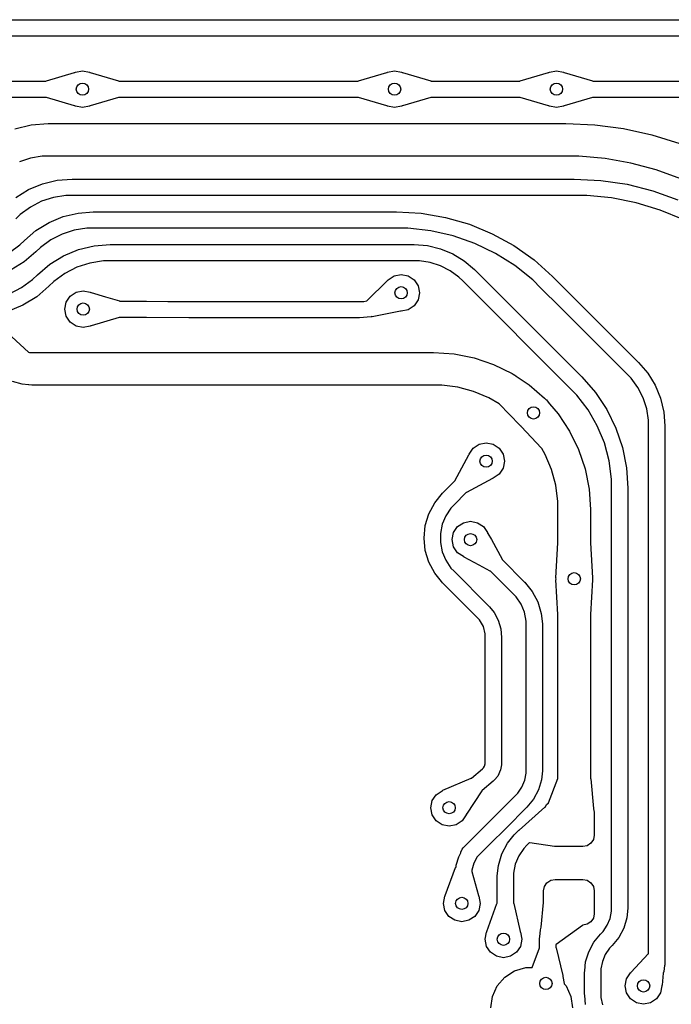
# Model space of a CAD drawing. Extents: x 123.6 to 185.8, y -114.3 to -69.
# Tile 15 of 16: x 172.2 to 180.1, y -96.4 to -84.3. Entities that reach past the tile are written whole.
import ezdxf

# ---------------------------------------------------------------- set-up
doc = ezdxf.new("R2010")
doc.units = 0
doc.layers.add('BLACK', color=7, linetype='CONTINUOUS')

msp = doc.modelspace()

# ---------------------------------------------------------------- linework, layer by layer
at = {"layer": 'BLACK', "linetype": 'CONTINUOUS'}
for p, q in [((159.924037, -84.331742), (184.61862, -84.331742)), ((184.618618, -84.531742), (159.924037, -84.531742)), ((172.491258, -85.079259), (172.836721, -84.976851)), ((172.836721, -84.976851), (172.841558, -84.977358)), ((172.841558, -84.977358), (172.846781, -84.973869)), ((172.846781, -84.973869), (172.932885, -84.956742)), ((172.932885, -84.956742), (173.018989, -84.973869)), ((173.018989, -84.973869), (173.023843, -84.977112)), ((173.023843, -84.977112), (173.029048, -84.976851)), ((173.029048, -84.976851), (173.37451, -85.079259)), ((176.311258, -85.079259), (176.656721, -84.976851)), ((176.656721, -84.976851), (176.661558, -84.977358)), ((176.661558, -84.977358), (176.666781, -84.973869)), ((176.666781, -84.973869), (176.752885, -84.956742)), ((176.752885, -84.956742), (176.838989, -84.973869)), ((176.838989, -84.973869), (176.843843, -84.977112)), ((176.843843, -84.977112), (176.849048, -84.976851)), ((176.849048, -84.976851), (177.19451, -85.079259)), ((178.291258, -85.079259), (178.636721, -84.976851)), ((178.636721, -84.976851), (178.641558, -84.977358)), ((178.641558, -84.977358), (178.646781, -84.973869)), ((178.646781, -84.973869), (178.732885, -84.956742)), ((178.732885, -84.956742), (178.818989, -84.973869)), ((178.818989, -84.973869), (178.823843, -84.977112)), ((178.823843, -84.977112), (178.829048, -84.976851)), ((178.829048, -84.976851), (179.17451, -85.079259)), ((171.239661, -85.081742), (172.487088, -85.081742)), ((172.487088, -85.081742), (172.491258, -85.079259)), ((173.37451, -85.079259), (173.377575, -85.081742)), ((173.377575, -85.081742), (176.307088, -85.081742)), ((176.307088, -85.081742), (176.311258, -85.079259)), ((177.19451, -85.079259), (177.197575, -85.081742)), ((177.197575, -85.081742), (178.287088, -85.081742)), ((178.287088, -85.081742), (178.291258, -85.079259)), ((179.17451, -85.079259), (179.177575, -85.081742)), ((179.177575, -85.081742), (181.894478, -85.081742)), ((172.488196, -85.281742), (171.23967, -85.281742)), ((172.49126, -85.284224), (172.488196, -85.281742)), ((172.83672, -85.386632), (172.49126, -85.284224)), ((172.841925, -85.38637), (172.83672, -85.386632)), ((172.846781, -85.389615), (172.841925, -85.38637)), ((173.024213, -85.386124), (173.018989, -85.389615)), ((173.029049, -85.386632), (173.024213, -85.386124)), ((173.37451, -85.284224), (173.029049, -85.386632)), ((173.37868, -85.281742), (173.37451, -85.284224)), ((176.308196, -85.281742), (173.37868, -85.281742)), ((176.31126, -85.284224), (176.308196, -85.281742)), ((176.65672, -85.386632), (176.31126, -85.284224)), ((176.661925, -85.38637), (176.65672, -85.386632)), ((176.666781, -85.389615), (176.661925, -85.38637)), ((176.844213, -85.386124), (176.838989, -85.389615)), ((176.849049, -85.386632), (176.844213, -85.386124)), ((177.19451, -85.284224), (176.849049, -85.386632)), ((177.19868, -85.281742), (177.19451, -85.284224)), ((178.288196, -85.281742), (177.19868, -85.281742)), ((178.29126, -85.284224), (178.288196, -85.281742)), ((178.63672, -85.386632), (178.29126, -85.284224)), ((178.641925, -85.38637), (178.63672, -85.386632)), ((178.646781, -85.389615), (178.641925, -85.38637)), ((178.824213, -85.386124), (178.818989, -85.389615)), ((178.829049, -85.386632), (178.824213, -85.386124)), ((179.17451, -85.284224), (178.829049, -85.386632)), ((179.17868, -85.281742), (179.17451, -85.284224)), ((181.894478, -85.281742), (179.17868, -85.281742)), ((172.932885, -85.406742), (172.846781, -85.389615)), ((173.018989, -85.389615), (172.932885, -85.406742)), ((176.752885, -85.406742), (176.666781, -85.389615)), ((176.838989, -85.389615), (176.752885, -85.406742)), ((178.732885, -85.406742), (178.646781, -85.389615)), ((178.818989, -85.389615), (178.732885, -85.406742)), ((172.107814, -85.66585), (172.307638, -85.617879)), ((172.307638, -85.617879), (172.511742, -85.601817)), ((172.511742, -85.601817), (172.512504, -85.601742)), ((172.512504, -85.601742), (178.847752, -85.601742)), ((178.847752, -85.601742), (178.847753, -85.601742)), ((178.847753, -85.601742), (179.202923, -85.617245)), ((179.202923, -85.617245), (179.555393, -85.663644)), ((179.555393, -85.663644), (179.902479, -85.740586)), ((179.902479, -85.740586), (180.241537, -85.847486)), ((172.299501, -86.024153), (172.163331, -86.068395)), ((172.440915, -86.001756), (172.299501, -86.024153)), ((172.512503, -86.001757), (172.440915, -86.001756)), ((172.512504, -86.001742), (172.512503, -86.001741)), ((172.512503, -86.001741), (172.512503, -86.001742)), ((172.512503, -86.001742), (172.512503, -86.001757)), ((178.847752, -86.001742), (172.512504, -86.001742)), ((178.847753, -86.001741), (178.847752, -86.001742)), ((178.847754, -86.001742), (178.847753, -86.001741)), ((179.008215, -86.00174), (178.847754, -86.001742)), ((179.327916, -86.029706), (179.008215, -86.00174)), ((179.643962, -86.08543), (179.327916, -86.029706)), ((179.953949, -86.168486), (179.643962, -86.08543)), ((180.255518, -86.278244), (179.953949, -86.168486)), ((172.2747, -86.40985), (172.445113, -86.339256)), ((172.445113, -86.339256), (172.624471, -86.296189)), ((172.624471, -86.296189), (172.808358, -86.28171)), ((172.808358, -86.28171), (172.808358, -86.281742)), ((172.808358, -86.281742), (172.808359, -86.281742)), ((172.808359, -86.281742), (172.808362, -86.281742)), ((172.808362, -86.281742), (178.952124, -86.281742)), ((178.952124, -86.281742), (178.952125, -86.281742)), ((178.952125, -86.281742), (179.276498, -86.29768)), ((179.276498, -86.29768), (179.597747, -86.345335)), ((179.597747, -86.345335), (179.912778, -86.424248)), ((172.117429, -86.506234), (172.2747, -86.40985)), ((179.912778, -86.424248), (180.218557, -86.53366)), ((172.433909, -86.553192), (172.297101, -86.622905)), ((172.579938, -86.505738), (172.433909, -86.553192)), ((172.731593, -86.481713), (172.579938, -86.505738)), ((172.808037, -86.48171), (172.731593, -86.481713)), ((172.808362, -86.481742), (172.808037, -86.48171)), ((172.808366, -86.481742), (172.808362, -86.481742)), ((178.952123, -86.481742), (172.808366, -86.481742)), ((179.104876, -86.481743), (178.952123, -86.481742)), ((179.40891, -86.51169), (179.104876, -86.481743)), ((179.708545, -86.571293), (179.40891, -86.51169)), ((180.000894, -86.659979), (179.708545, -86.571293)), ((172.297101, -86.622905), (172.172883, -86.713162)), ((172.696921, -86.740125), (172.878882, -86.696445)), ((172.878882, -86.696445), (173.064057, -86.681877)), ((173.064057, -86.681877), (173.065433, -86.681742)), ((173.065433, -86.681742), (176.776183, -86.681742)), ((176.776183, -86.681742), (176.776184, -86.681742)), ((176.776184, -86.681742), (177.078419, -86.698713)), ((177.078419, -86.698713), (177.376854, -86.749418)), ((180.283144, -86.776893), (180.000894, -86.659979)), ((172.172883, -86.713162), (172.118599, -86.76745)), ((172.364475, -86.909502), (172.524033, -86.811732)), ((172.524033, -86.811732), (172.696921, -86.740125)), ((177.376854, -86.749418), (177.667736, -86.833219)), ((172.222177, -87.03103), (172.364475, -86.909502)), ((172.83301, -86.906202), (172.684427, -86.954474)), ((172.987316, -86.881767), (172.83301, -86.906202)), ((173.06543, -86.881769), (172.987316, -86.881767)), ((173.065433, -86.881742), (173.06543, -86.881741)), ((173.06543, -86.881741), (173.06543, -86.881742)), ((173.06543, -86.881742), (173.06543, -86.881769)), ((176.776183, -86.881742), (173.065433, -86.881742)), ((176.776184, -86.881742), (176.776183, -86.881741)), ((176.776183, -86.881741), (176.776183, -86.881742)), ((176.916546, -86.881741), (176.776184, -86.881742)), ((177.195507, -86.913171), (176.916546, -86.881741)), ((177.469194, -86.975637), (177.195507, -86.913171)), ((177.667736, -86.833219), (177.947406, -86.949062)), ((177.947406, -86.949062), (178.212347, -87.095489)), ((172.166937, -87.086271), (172.222172, -87.031033)), ((172.222172, -87.031033), (172.222174, -87.031031)), ((172.222174, -87.031031), (172.222176, -87.031029)), ((172.222176, -87.031029), (172.222177, -87.03103)), ((172.545225, -87.025397), (172.418831, -87.117222)), ((172.684427, -86.954474), (172.545225, -87.025397)), ((177.734166, -87.068355), (177.469194, -86.975637)), ((177.987091, -87.190157), (177.734166, -87.068355)), ((172.040544, -87.178106), (172.166937, -87.086271)), ((172.363585, -87.17246), (172.221302, -87.293988)), ((172.363594, -87.172455), (172.363585, -87.17246)), ((172.418831, -87.117222), (172.363594, -87.172455)), ((172.701316, -87.219173), (172.884103, -87.143464)), ((172.884103, -87.143464), (173.076483, -87.097282)), ((173.076483, -87.097282), (173.272701, -87.081841)), ((173.272701, -87.081841), (173.273717, -87.081742)), ((173.273717, -87.081742), (176.993665, -87.081742)), ((176.993665, -87.081742), (176.99368, -87.081743)), ((176.99368, -87.081743), (177.156307, -87.094537)), ((177.156307, -87.094537), (177.314948, -87.132619)), ((177.314948, -87.132619), (177.465678, -87.195049)), ((178.224788, -87.339512), (177.987091, -87.190157)), ((178.212347, -87.095489), (178.459227, -87.27066)), ((172.221302, -87.293988), (172.061747, -87.391771)), ((172.532622, -87.322543), (172.701316, -87.219173)), ((173.025305, -87.307879), (172.8665, -87.359475)), ((173.190227, -87.281761), (173.025305, -87.307879)), ((173.273716, -87.281762), (173.190227, -87.281761)), ((173.273717, -87.281742), (173.273716, -87.281741)), ((173.273716, -87.281741), (173.273716, -87.281742)), ((173.273716, -87.281742), (173.273716, -87.281762)), ((176.993665, -87.281742), (173.273717, -87.281742)), ((176.993667, -87.281741), (176.993665, -87.281742)), ((176.993669, -87.281742), (176.993667, -87.281741)), ((177.059754, -87.28174), (176.993669, -87.281742)), ((177.190298, -87.302412), (177.059754, -87.28174)), ((177.316, -87.343252), (177.190298, -87.302412)), ((177.465678, -87.195049), (177.604786, -87.280292)), ((177.604786, -87.280292), (177.728845, -87.386247)), ((178.459227, -87.27066), (178.684941, -87.472372)), ((172.382176, -87.45103), (172.532622, -87.322543)), ((172.8665, -87.359475), (172.71772, -87.435278)), ((177.433766, -87.403254), (177.316, -87.343252)), ((177.540695, -87.48094), (177.433766, -87.403254)), ((177.728845, -87.386247), (177.728832, -87.38626)), ((177.728832, -87.38626), (177.728833, -87.386261)), ((177.728833, -87.386261), (179.04384, -88.701281)), ((178.444268, -87.514542), (178.224788, -87.339512)), ((172.188049, -87.608224), (172.323137, -87.510071)), ((172.323137, -87.510071), (172.382172, -87.451033)), ((172.382172, -87.451033), (172.382174, -87.451031)), ((172.382174, -87.451031), (172.382176, -87.451029)), ((172.382176, -87.451029), (172.382176, -87.45103)), ((172.582631, -87.533421), (172.523594, -87.592455)), ((172.71772, -87.435278), (172.582631, -87.533421)), ((176.415026, -87.769919), (176.665546, -87.520835)), ((176.665546, -87.520835), (176.669358, -87.519268)), ((176.669358, -87.519268), (176.673786, -87.512643)), ((176.673786, -87.512643), (176.746781, -87.463869)), ((176.746781, -87.463869), (176.832885, -87.446742)), ((176.832885, -87.446742), (176.918989, -87.463869)), ((176.918989, -87.463869), (176.991984, -87.512643)), ((176.991984, -87.512643), (177.040758, -87.585638)), ((177.587291, -87.527535), (177.540695, -87.48094)), ((177.587411, -87.527681), (177.587291, -87.527535)), ((178.902418, -88.842701), (177.587411, -87.527681)), ((178.543494, -87.613768), (178.444268, -87.514542)), ((178.684941, -87.472372), (178.684939, -87.472374)), ((178.684939, -87.472374), (178.919497, -87.706933)), ((172.03927, -87.684037), (172.188049, -87.608224)), ((172.523588, -87.592457), (172.373155, -87.720948)), ((172.523594, -87.592455), (172.523588, -87.592457)), ((172.783786, -87.712643), (172.856781, -87.663869)), ((172.856781, -87.663869), (172.942885, -87.646742)), ((172.942885, -87.646742), (173.028989, -87.663869)), ((173.028989, -87.663869), (173.033924, -87.667166)), ((173.033924, -87.667166), (173.039087, -87.666922)), ((173.039087, -87.666922), (173.214124, -87.719834)), ((177.040758, -87.585638), (177.057885, -87.671742)), ((177.057885, -87.671742), (177.040758, -87.757846)), ((178.543517, -87.613796), (178.543494, -87.613768)), ((178.778076, -87.848354), (178.543517, -87.613796)), ((172.373155, -87.720948), (172.204464, -87.824329)), ((172.717885, -87.871742), (172.735012, -87.785638)), ((172.735012, -87.785638), (172.783786, -87.712643)), ((173.214124, -87.719834), (173.384795, -87.771426)), ((173.384795, -87.771426), (173.387848, -87.773926)), ((173.387848, -87.773926), (173.718376, -87.775551)), ((173.718376, -87.775551), (173.976627, -87.77682)), ((173.976627, -87.77682), (174.493133, -87.778512)), ((174.493133, -87.778512), (175.00964, -87.779359)), ((175.00964, -87.779359), (175.267894, -87.779359)), ((175.267894, -87.779359), (176.32554, -87.779359)), ((176.32554, -87.779359), (176.32567, -87.779371)), ((176.32567, -87.779371), (176.377507, -87.779303)), ((176.377507, -87.779303), (176.413229, -87.77232)), ((176.413229, -87.77232), (176.415026, -87.769919)), ((177.040758, -87.757846), (176.991984, -87.830841)), ((178.919497, -87.706933), (178.919503, -87.706938)), ((178.919503, -87.706938), (179.388631, -88.176067)), ((172.204464, -87.824329), (172.021677, -87.90005)), ((172.735012, -87.957846), (172.717885, -87.871742)), ((176.823418, -87.898548), (176.477548, -87.964545)), ((176.8285, -87.895869), (176.823418, -87.898548)), ((176.832885, -87.896742), (176.8285, -87.895869)), ((176.918989, -87.879615), (176.832885, -87.896742)), ((176.991984, -87.830841), (176.918989, -87.879615)), ((178.778081, -87.84836), (178.778076, -87.848354)), ((179.247209, -88.317489), (178.778081, -87.84836)), ((172.783786, -88.030841), (172.735012, -87.957846)), ((172.856781, -88.079615), (172.783786, -88.030841)), ((173.383781, -87.97639), (173.039014, -88.076698)), ((173.387961, -87.97393), (173.383781, -87.97639)), ((173.717393, -87.975549), (173.387961, -87.97393)), ((173.717394, -87.975549), (173.717393, -87.975548)), ((173.717393, -87.975548), (173.717393, -87.975549)), ((174.234225, -87.977665), (173.717394, -87.975549)), ((174.751059, -87.978935), (174.234225, -87.977665)), ((175.267894, -87.979359), (174.751059, -87.978935)), ((176.32554, -87.979359), (175.267894, -87.979359)), ((176.325544, -87.979358), (176.32554, -87.979359)), ((176.325546, -87.979359), (176.325544, -87.979358)), ((176.466894, -87.965683), (176.325546, -87.979372)), ((176.325546, -87.979372), (176.325546, -87.979359)), ((176.473516, -87.96371), (176.466894, -87.965683)), ((176.477548, -87.964545), (176.473516, -87.96371)), ((172.942885, -88.096742), (172.856781, -88.079615)), ((173.028989, -88.079615), (172.942885, -88.096742)), ((173.034154, -88.076163), (173.028989, -88.079615)), ((173.039014, -88.076698), (173.034154, -88.076163)), ((172.0705, -88.210578), (172.271133, -88.397533)), ((179.388631, -88.176067), (179.738496, -88.525932)), ((172.271133, -88.397533), (172.271391, -88.398099)), ((179.597072, -88.667352), (179.247209, -88.317489)), ((172.271391, -88.398099), (172.284984, -88.401742)), ((172.284984, -88.401742), (172.31259, -88.401742)), ((172.31259, -88.401742), (177.229697, -88.401742)), ((177.229697, -88.401742), (177.480541, -88.418183)), ((177.480541, -88.418183), (177.727092, -88.467226)), ((177.727092, -88.467226), (177.965133, -88.548031)), ((177.965133, -88.548031), (178.19059, -88.659215)), ((179.738496, -88.525932), (179.738513, -88.525953)), ((179.738513, -88.525953), (179.850358, -88.656912)), ((172.193641, -88.790025), (172.079268, -88.755331)), ((178.19059, -88.659215), (178.215258, -88.675697)), ((178.215258, -88.675697), (178.219023, -88.675994)), ((178.219023, -88.675994), (178.220913, -88.677198)), ((178.220913, -88.677198), (178.241101, -88.692966)), ((178.241101, -88.692966), (178.399606, -88.798877)), ((179.04384, -88.701281), (179.209989, -88.890741)), ((179.597072, -88.667353), (179.597072, -88.667352)), ((179.647028, -88.71731), (179.597072, -88.667353)), ((179.730078, -88.831623), (179.647028, -88.71731)), ((179.850358, -88.656912), (179.940354, -88.803777)), ((172.273571, -88.797898), (172.193641, -88.790025)), ((172.273572, -88.797899), (172.273571, -88.797898)), ((172.278598, -88.798394), (172.273572, -88.797899)), ((172.312585, -88.801742), (172.278598, -88.798394)), ((172.312586, -88.801741), (172.312585, -88.801742)), ((172.31259, -88.801742), (172.312586, -88.801741)), ((177.229697, -88.801742), (172.31259, -88.801742)), ((177.32944, -88.801742), (177.229697, -88.801742)), ((177.527219, -88.82778), (177.32944, -88.801742)), ((177.719908, -88.879412), (177.527219, -88.82778)), ((177.904208, -88.955752), (177.719908, -88.879412)), ((178.399606, -88.798877), (178.586045, -88.962383)), ((178.902417, -88.842702), (178.902418, -88.842701)), ((178.982432, -88.922718), (178.902417, -88.842702)), ((179.794224, -88.957521), (179.730078, -88.831623)), ((179.940354, -88.803777), (180.006266, -88.962912)), ((178.033795, -89.03057), (177.904208, -88.955752)), ((178.586045, -88.962383), (178.601604, -88.974536)), ((178.601604, -88.974536), (178.60267, -88.976419)), ((178.60267, -88.976419), (178.611984, -88.982643)), ((178.611984, -88.982643), (178.618319, -88.992124)), ((178.618319, -88.992124), (178.618824, -88.992336)), ((178.618824, -88.992336), (178.619995, -88.993716)), ((178.619995, -88.993716), (178.647702, -89.032009)), ((179.120203, -89.102268), (178.982432, -88.922718)), ((179.209989, -88.890741), (179.349988, -89.100267)), ((179.837885, -89.091903), (179.794224, -88.957521)), ((180.006266, -88.962912), (180.046474, -89.130398)), ((178.033911, -89.030866), (178.033795, -89.03057)), ((178.28555, -89.292285), (178.033911, -89.030866)), ((178.647702, -89.032009), (178.754352, -89.153623)), ((179.233361, -89.298265), (179.120203, -89.102268)), ((179.349988, -89.100267), (179.461441, -89.326273)), ((179.859987, -89.231461), (179.837885, -89.091903)), ((178.754352, -89.153623), (178.894009, -89.36264)), ((179.859986, -89.30211), (179.859987, -89.231461)), ((180.046474, -89.130398), (180.059929, -89.301399)), ((178.285671, -89.292409), (178.28555, -89.292285)), ((178.289117, -89.293853), (178.285671, -89.292409)), ((178.293786, -89.300841), (178.289117, -89.293853)), ((178.29998, -89.304979), (178.293786, -89.300841)), ((178.301531, -89.309071), (178.29998, -89.304979)), ((178.550123, -89.573238), (178.301531, -89.309071)), ((179.319968, -89.507354), (179.233361, -89.298265)), ((179.461441, -89.326273), (179.542441, -89.564894)), ((179.86, -89.30211), (179.859986, -89.30211)), ((179.86, -89.302111), (179.86, -89.30211)), ((179.86, -95.756995), (179.86, -89.302111)), ((180.059929, -89.301399), (180.06, -89.302111)), ((180.06, -89.302111), (180.06, -95.876862)), ((178.894009, -89.36264), (179.005189, -89.588098)), ((177.665012, -89.645638), (177.713786, -89.572643)), ((177.713786, -89.572643), (177.786781, -89.523869)), ((177.786781, -89.523869), (177.872885, -89.506742)), ((177.872885, -89.506742), (177.958989, -89.523869)), ((177.958989, -89.523869), (178.031984, -89.572643)), ((178.031984, -89.572643), (178.080758, -89.645638)), ((178.555027, -89.576346), (178.550123, -89.573238)), ((178.55549, -89.576309), (178.555027, -89.576346)), ((178.597466, -89.649015), (178.55549, -89.576309)), ((179.005189, -89.588098), (179.085989, -89.826139)), ((179.378542, -89.72596), (179.319968, -89.507354)), ((179.542441, -89.564894), (179.591602, -89.812045)), ((177.488142, -89.971552), (177.660008, -89.654858)), ((177.660008, -89.654858), (177.663786, -89.651797)), ((177.663786, -89.651797), (177.665012, -89.645638)), ((178.080758, -89.645638), (178.097885, -89.731742)), ((178.673803, -89.833316), (178.597466, -89.649015)), ((178.080758, -89.817846), (178.031984, -89.890841)), ((178.097885, -89.731742), (178.080758, -89.817846)), ((178.725431, -90.026005), (178.673803, -89.833316)), ((179.085989, -89.826139), (179.135027, -90.07269)), ((179.408083, -89.950341), (179.378542, -89.72596)), ((179.591602, -89.812045), (179.608079, -90.063438)), ((177.949766, -89.94462), (177.633075, -90.116483)), ((177.953262, -89.940754), (177.949766, -89.94462)), ((177.958989, -89.939615), (177.953262, -89.940754)), ((178.031984, -89.890841), (177.958989, -89.939615)), ((179.408083, -90.063499), (179.408083, -89.950341)), ((177.340163, -90.123041), (177.486947, -89.976256)), ((177.486947, -89.976256), (177.488142, -89.971552)), ((178.751465, -90.223783), (178.725431, -90.026005)), ((179.135027, -90.07269), (179.151421, -90.322886)), ((179.408085, -90.063499), (179.408083, -90.063499)), ((179.408085, -95.188396), (179.408085, -90.063499)), ((179.608079, -90.063438), (179.608085, -90.063499)), ((179.608085, -90.063499), (179.608085, -95.188396)), ((177.243634, -90.240619), (177.34013, -90.123019)), ((177.34013, -90.123019), (177.340158, -90.123047)), ((177.340158, -90.123047), (177.340163, -90.123041)), ((177.629153, -90.116894), (177.481585, -90.264463)), ((177.633075, -90.116483), (177.629153, -90.116894)), ((177.171934, -90.374783), (177.243634, -90.240619)), ((177.441451, -90.304547), (177.378422, -90.398893)), ((177.481273, -90.264719), (177.441451, -90.304547)), ((177.481585, -90.264463), (177.481273, -90.264719)), ((178.751464, -90.323526), (178.751465, -90.223783)), ((178.751485, -90.323526), (178.751464, -90.323526)), ((178.751485, -90.323529), (178.751485, -90.323526)), ((178.751485, -90.729774), (178.751485, -90.323529)), ((179.151421, -90.322886), (179.151485, -90.323529)), ((179.151485, -90.323529), (179.151485, -90.729677)), ((177.127786, -90.520358), (177.171934, -90.374783)), ((177.378422, -90.398893), (177.335009, -90.503721)), ((177.112885, -90.671748), (177.127786, -90.520358)), ((177.335009, -90.503721), (177.312881, -90.615005)), ((177.475012, -90.605638), (177.523786, -90.532643)), ((177.523786, -90.532643), (177.596781, -90.483869)), ((177.596781, -90.483869), (177.682885, -90.466742)), ((177.682885, -90.466742), (177.768989, -90.483869)), ((177.768989, -90.483869), (177.841984, -90.532643)), ((177.841984, -90.532643), (177.890758, -90.605638)), ((177.127785, -90.823133), (177.112866, -90.671748)), ((177.112866, -90.671748), (177.112885, -90.671748)), ((177.312885, -90.671736), (177.312866, -90.671806)), ((177.312866, -90.671806), (177.312869, -90.728466)), ((177.312881, -90.615005), (177.312885, -90.671736)), ((177.457885, -90.691742), (177.475012, -90.605638)), ((177.890758, -90.605638), (177.891896, -90.611363)), ((177.891896, -90.611363), (177.895762, -90.614859)), ((177.895762, -90.614859), (177.937102, -90.691035)), ((177.312869, -90.728466), (177.33501, -90.839745)), ((177.475012, -90.777846), (177.457885, -90.691742)), ((177.523786, -90.850841), (177.475012, -90.777846)), ((177.937102, -90.691035), (178.067626, -90.931551)), ((178.727168, -91.157705), (178.750871, -90.731051)), ((178.750871, -90.731051), (178.751485, -90.729774)), ((179.151485, -90.729677), (179.152099, -90.731051)), ((179.152099, -90.731051), (179.175801, -91.157705)), ((177.171948, -90.9687), (177.127785, -90.823133)), ((177.33501, -90.839745), (177.378433, -90.944568)), ((177.596781, -90.899615), (177.523786, -90.850841)), ((177.602941, -90.90084), (177.596781, -90.899615)), ((177.606002, -90.904619), (177.602941, -90.90084)), ((177.788443, -91.003627), (177.606002, -90.904619)), ((177.24366, -91.102854), (177.171948, -90.9687)), ((177.378433, -90.944568), (177.44147, -91.038906)), ((177.44147, -91.038906), (177.481585, -91.07902)), ((177.922694, -91.076483), (177.788443, -91.003627)), ((178.067626, -90.931551), (178.068037, -90.935472)), ((178.068037, -90.935472), (178.343204, -91.21064)), ((177.327726, -91.205287), (177.24366, -91.102854)), ((177.481585, -91.07902), (177.902269, -91.499705)), ((177.927399, -91.077677), (177.922694, -91.076483)), ((178.201779, -91.352057), (177.927399, -91.077677)), ((178.726485, -91.17), (178.728268, -91.161035)), ((178.72715, -91.158302), (178.727168, -91.157705)), ((178.728268, -91.161035), (178.72715, -91.158302)), ((179.175801, -91.157705), (179.174677, -91.16091)), ((179.174677, -91.16091), (179.176485, -91.17)), ((177.327727, -91.205288), (177.327726, -91.205287)), ((177.340163, -91.220442), (177.327727, -91.205288)), ((177.760848, -91.641126), (177.340163, -91.220442)), ((178.343204, -91.21064), (178.343205, -91.210642)), ((178.343205, -91.210642), (178.343207, -91.210643)), ((178.343207, -91.210643), (178.344985, -91.21281)), ((178.344985, -91.21281), (178.355641, -91.225793)), ((178.355641, -91.225793), (178.355642, -91.225797)), ((178.355642, -91.225797), (178.436477, -91.324303)), ((178.728292, -91.179086), (178.726485, -91.17)), ((178.727168, -91.182294), (178.728292, -91.179086)), ((178.750871, -91.608949), (178.727168, -91.182294)), ((179.175801, -91.182294), (179.152099, -91.608949)), ((179.176485, -91.17), (179.174701, -91.178965)), ((179.174701, -91.178965), (179.175819, -91.181697)), ((179.175819, -91.181697), (179.175801, -91.182294)), ((178.201779, -91.352058), (178.201779, -91.352057)), ((178.240084, -91.390366), (178.201779, -91.352058)), ((178.300276, -91.480456), (178.240084, -91.390366)), ((178.436477, -91.324303), (178.505783, -91.453974)), ((177.902269, -91.499705), (177.914706, -91.514858)), ((177.914706, -91.514858), (177.914707, -91.514861)), ((177.914707, -91.514861), (177.970468, -91.5828)), ((178.341737, -91.580557), (178.300276, -91.480456)), ((178.505783, -91.453974), (178.548462, -91.594674)), ((177.76085, -91.641127), (177.760848, -91.641126)), ((177.760851, -91.641129), (177.76085, -91.641127)), ((177.760851, -91.64113), (177.760851, -91.641129)), ((177.793284, -91.673561), (177.760851, -91.64113)), ((177.970468, -91.5828), (178.021149, -91.677604)), ((178.362874, -91.686823), (178.341737, -91.580557)), ((178.548462, -91.594674), (178.560947, -91.721448)), ((178.751485, -91.610322), (178.750871, -91.608949)), ((178.751485, -93.611249), (178.751485, -91.610322)), ((179.152099, -91.608949), (179.151485, -91.610226)), ((179.151485, -91.610226), (179.151485, -93.615093)), ((177.839154, -91.753001), (177.793284, -91.673561)), ((177.862902, -91.841607), (177.839154, -91.753001)), ((178.021149, -91.677604), (178.052361, -91.780475)), ((178.362873, -91.740997), (178.362874, -91.686823)), ((178.362885, -91.740997), (178.362873, -91.740997)), ((178.362885, -93.503369), (178.362885, -91.740997)), ((178.560947, -91.721448), (178.560964, -91.721488)), ((178.560964, -91.721488), (178.562885, -91.740997)), ((178.562885, -91.740997), (178.562885, -93.503369)), ((177.862885, -91.887465), (177.862905, -91.887251)), ((177.862885, -93.421968), (177.862885, -91.887465)), ((177.862905, -91.887251), (177.862902, -91.841607)), ((178.052361, -91.780475), (178.062906, -91.887457)), ((178.062885, -91.887457), (178.062884, -91.887459)), ((178.062884, -91.887459), (178.062885, -91.887465)), ((178.062906, -91.887457), (178.062885, -91.887457)), ((178.062885, -91.887465), (178.062885, -93.421968)), ((177.85508, -93.461688), (177.862858, -93.435597)), ((177.862858, -93.435597), (177.862885, -93.421985)), ((177.862886, -93.42198), (177.862885, -93.421968)), ((177.862885, -93.421985), (177.862886, -93.42198)), ((178.059535, -93.444926), (178.050661, -93.505789)), ((178.060964, -93.441477), (178.059535, -93.444926)), ((178.062885, -93.421968), (178.060964, -93.441477)), ((177.693115, -93.608594), (177.829781, -93.493233)), ((177.829781, -93.493233), (177.83005, -93.493047)), ((177.83005, -93.493047), (177.840168, -93.484466)), ((177.840168, -93.484466), (177.85508, -93.461688)), ((178.050661, -93.505789), (178.014982, -93.582635)), ((178.345548, -93.635033), (178.362888, -93.54783)), ((178.362885, -93.503373), (178.362885, -93.503369)), ((178.362885, -93.503375), (178.362885, -93.503373)), ((178.362888, -93.54783), (178.362885, -93.503375)), ((178.561258, -93.519882), (178.550377, -93.630436)), ((178.562885, -93.503369), (178.561258, -93.519882)), ((177.344429, -93.757576), (177.68915, -93.608654)), ((177.68915, -93.608654), (177.693115, -93.608594)), ((177.958788, -93.646064), (177.82285, -93.76081)), ((177.958799, -93.646052), (177.958788, -93.646064)), ((177.958804, -93.64605), (177.958799, -93.646052)), ((177.958826, -93.646075), (177.958804, -93.64605)), ((177.959318, -93.645518), (177.958826, -93.646075)), ((177.972457, -93.632012), (177.959318, -93.645518)), ((177.974116, -93.628801), (177.972457, -93.632012)), ((178.014982, -93.582635), (177.974116, -93.628801)), ((178.31153, -93.717178), (178.345548, -93.635033)), ((178.550377, -93.630436), (178.513321, -93.752628)), ((178.636482, -93.909884), (178.748621, -93.614292)), ((178.748621, -93.614292), (178.751485, -93.611249)), ((179.151485, -93.615093), (179.152526, -93.617294)), ((179.152526, -93.617294), (179.188454, -93.981622)), ((177.212127, -93.883896), (177.260901, -93.810901)), ((177.260901, -93.810901), (177.333896, -93.762127)), ((177.333896, -93.762127), (177.341405, -93.760633)), ((177.341405, -93.760633), (177.344429, -93.757576)), ((177.821266, -93.765355), (177.63318, -94.048124)), ((177.82285, -93.76081), (177.821266, -93.765355)), ((178.230969, -93.822285), (178.26214, -93.791108)), ((178.26214, -93.791108), (178.31153, -93.717178)), ((178.513321, -93.752628), (178.453139, -93.865242)), ((177.195, -93.97), (177.212127, -93.883896)), ((177.971031, -94.082173), (178.230691, -93.822514)), ((178.230691, -93.822514), (178.230969, -93.822285)), ((178.453139, -93.865242), (178.372144, -93.963953)), ((178.59412, -93.96302), (178.61769, -93.927747)), ((178.61769, -93.927747), (178.636249, -93.915345)), ((178.635721, -93.914084), (178.636482, -93.909884)), ((178.636249, -93.915345), (178.635721, -93.914084)), ((177.212127, -94.056104), (177.195, -93.97)), ((177.260901, -94.129099), (177.212127, -94.056104)), ((177.627873, -94.056104), (177.579099, -94.129099)), ((177.628887, -94.051005), (177.627873, -94.056104)), ((177.63318, -94.048124), (177.628887, -94.051005)), ((178.372113, -93.963936), (178.112453, -94.223595)), ((178.275429, -94.244247), (178.590424, -93.964303)), ((178.372117, -93.96393), (178.372113, -93.963936)), ((178.37212, -93.963929), (178.372117, -93.96393)), ((178.372144, -93.963953), (178.37212, -93.963929)), ((178.590424, -93.964303), (178.59412, -93.96302)), ((179.188454, -93.981622), (179.188004, -93.983103)), ((179.188004, -93.983103), (179.196685, -94.026742)), ((179.196685, -94.026742), (179.196685, -94.306742)), ((177.333896, -94.177873), (177.260901, -94.129099)), ((177.42, -94.195), (177.333896, -94.177873)), ((177.506104, -94.177873), (177.42, -94.195)), ((177.579099, -94.129099), (177.506104, -94.177873)), ((177.781602, -94.271602), (177.971031, -94.082173)), ((177.686888, -94.366316), (177.781602, -94.271602)), ((178.112453, -94.223595), (177.923025, -94.413023)), ((178.217437, -94.303686), (178.229873, -94.288532)), ((178.229873, -94.288532), (178.260304, -94.2581)), ((178.260304, -94.2581), (178.27419, -94.246703)), ((178.27419, -94.246703), (178.275186, -94.24447)), ((178.275186, -94.24447), (178.275429, -94.244247)), ((177.592174, -94.461031), (177.654403, -94.398801)), ((177.654403, -94.398801), (177.654477, -94.398712)), ((177.654477, -94.398712), (177.654484, -94.39872)), ((177.654484, -94.39872), (177.686883, -94.366321)), ((177.686883, -94.366321), (177.686888, -94.366316)), ((177.923024, -94.413024), (177.875017, -94.461031)), ((177.923025, -94.413023), (177.923024, -94.413024)), ((178.065736, -94.534198), (178.135717, -94.403287)), ((178.135717, -94.403287), (178.217409, -94.303753)), ((178.217409, -94.303753), (178.217437, -94.303686)), ((178.401728, -94.399519), (178.371297, -94.429952)), ((178.404854, -94.396392), (178.401727, -94.399519)), ((178.401727, -94.399519), (178.401728, -94.399519)), ((178.407947, -94.39802), (178.404854, -94.396392)), ((178.708939, -94.445519), (178.407947, -94.39802)), ((179.15568, -94.405737), (179.110261, -94.436085)), ((179.186028, -94.360318), (179.15568, -94.405737)), ((179.196685, -94.306742), (179.186028, -94.360318)), ((177.538727, -94.571959), (177.564806, -94.523164)), ((177.564806, -94.512233), (177.579738, -94.476185)), ((177.564806, -94.523164), (177.564806, -94.512233)), ((177.579738, -94.476185), (177.592174, -94.461031)), ((177.82831, -94.507739), (177.764793, -94.571255)), ((177.828314, -94.507733), (177.82831, -94.507739)), ((177.875017, -94.461031), (177.828314, -94.507733)), ((178.02264, -94.676247), (178.065736, -94.534198)), ((178.332499, -94.468777), (178.271514, -94.560039)), ((178.371308, -94.429971), (178.332499, -94.468777)), ((178.371297, -94.429952), (178.371291, -94.429956)), ((178.371291, -94.429956), (178.371292, -94.429956)), ((178.371292, -94.429956), (178.371308, -94.429971)), ((178.710262, -94.445464), (178.708939, -94.445519)), ((178.716685, -94.446742), (178.710262, -94.445464)), ((179.056685, -94.446742), (178.716685, -94.446742)), ((179.110261, -94.436085), (179.056685, -94.446742)), ((177.508343, -94.672134), (177.538727, -94.571959)), ((177.720843, -94.647386), (177.698084, -94.732335)), ((177.764793, -94.571255), (177.720843, -94.647386)), ((178.271514, -94.560039), (178.229505, -94.661446)), ((177.371103, -95.043342), (177.499182, -94.703399)), ((177.499182, -94.703399), (177.505305, -94.696867)), ((177.505305, -94.696867), (177.505912, -94.696817)), ((177.505912, -94.696817), (177.508343, -94.672134)), ((177.698084, -94.732335), (177.698084, -94.752282)), ((177.698084, -94.752282), (177.780071, -95.04393)), ((178.010007, -94.804466), (178.02264, -94.676247)), ((178.208087, -94.7691), (178.208085, -94.823975)), ((178.229505, -94.661446), (178.208087, -94.7691)), ((178.008085, -94.823978), (178.008181, -94.823006)), ((178.008085, -95.139227), (178.008085, -94.823978)), ((178.008181, -94.823006), (178.008584, -94.818907)), ((178.008584, -94.818907), (178.010006, -94.804469)), ((178.010006, -94.804469), (178.010007, -94.804466)), ((178.208085, -94.823975), (178.208085, -94.823978)), ((178.208085, -94.823978), (178.208085, -95.139789)), ((178.587342, -94.933166), (178.61769, -94.887747)), ((178.61769, -94.887747), (178.663109, -94.857399)), ((178.663109, -94.857399), (178.716685, -94.846742)), ((178.716685, -94.846742), (179.056685, -94.846742)), ((179.056685, -94.846742), (179.110261, -94.857399)), ((179.110261, -94.857399), (179.15568, -94.887747)), ((179.15568, -94.887747), (179.186028, -94.933166)), ((178.576685, -94.986742), (178.587342, -94.933166)), ((178.576685, -95.129023), (178.576685, -94.986742)), ((179.186028, -94.933166), (179.196685, -94.986742)), ((179.196685, -94.986742), (179.196685, -95.266742)), ((177.35, -95.14), (177.367127, -95.053896)), ((177.367127, -95.226104), (177.35, -95.14)), ((177.367127, -95.053896), (177.371166, -95.04785)), ((177.371166, -95.04785), (177.371103, -95.043342)), ((177.780071, -95.04393), (177.779487, -95.048828)), ((177.779487, -95.048828), (177.782873, -95.053896)), ((177.782873, -95.053896), (177.8, -95.14)), ((177.8, -95.14), (177.782873, -95.226104)), ((178.005281, -95.142284), (178.008085, -95.139227)), ((178.208085, -95.139789), (178.210212, -95.143605)), ((178.547823, -95.4318), (178.575683, -95.130924)), ((178.575683, -95.130924), (178.576685, -95.129023)), ((177.415901, -95.299099), (177.367127, -95.226104)), ((177.782873, -95.226104), (177.734099, -95.299099)), ((177.880948, -95.483412), (178.005281, -95.142284)), ((178.210212, -95.143605), (178.290596, -95.484248)), ((179.390281, -95.323553), (179.408085, -95.234033)), ((179.408085, -95.188397), (179.408085, -95.188396)), ((179.408085, -95.234033), (179.408085, -95.188397)), ((179.606895, -95.200485), (179.595341, -95.317808)), ((179.608085, -95.188396), (179.606895, -95.200485)), ((177.488896, -95.347873), (177.415901, -95.299099)), ((177.575, -95.365), (177.488896, -95.347873)), ((177.661104, -95.347873), (177.575, -95.365)), ((177.734099, -95.299099), (177.661104, -95.347873)), ((179.15568, -95.365737), (179.110261, -95.396085)), ((179.186028, -95.320318), (179.15568, -95.365737)), ((179.196685, -95.266742), (179.186028, -95.320318)), ((179.355354, -95.40788), (179.390281, -95.323553)), ((179.595341, -95.317808), (179.557596, -95.442248)), ((177.86, -95.58), (177.877127, -95.493896)), ((177.877127, -95.493896), (177.881038, -95.488042)), ((177.881038, -95.488042), (177.880948, -95.483412)), ((178.290596, -95.484248), (178.28978, -95.489268)), ((178.28978, -95.489268), (178.292873, -95.493896)), ((178.292873, -95.493896), (178.31, -95.58)), ((178.530006, -95.548687), (178.53849, -95.462565)), ((178.53849, -95.462565), (178.547823, -95.4318)), ((179.051006, -95.412479), (178.731148, -95.642765)), ((179.054842, -95.406742), (179.051006, -95.412479)), ((179.056685, -95.406742), (179.054842, -95.406742)), ((179.110261, -95.396085), (179.056685, -95.406742)), ((179.272422, -95.516002), (179.304649, -95.483773)), ((179.304649, -95.483773), (179.355354, -95.40788)), ((179.557596, -95.442248), (179.4963, -95.556934)), ((177.877127, -95.666104), (177.86, -95.58)), ((178.31, -95.58), (178.292873, -95.666104)), ((178.528085, -95.568199), (178.530006, -95.54869)), ((178.528085, -95.64497), (178.528085, -95.568199)), ((178.530006, -95.54869), (178.530006, -95.548687)), ((179.128587, -95.731237), (179.189891, -95.616556)), ((179.189891, -95.616556), (179.272313, -95.516134)), ((179.272313, -95.516134), (179.272371, -95.516035)), ((179.272371, -95.516035), (179.27238, -95.516045)), ((179.272378, -95.516028), (179.272422, -95.516002)), ((179.272387, -95.516037), (179.272378, -95.516028)), ((179.27238, -95.516045), (179.272387, -95.516037)), ((179.4963, -95.556934), (179.413809, -95.657459)), ((177.925901, -95.739099), (177.877127, -95.666104)), ((177.998896, -95.787873), (177.925901, -95.739099)), ((178.244099, -95.739099), (178.171104, -95.787873)), ((178.292873, -95.666104), (178.244099, -95.739099)), ((178.436784, -95.925089), (178.525281, -95.682284)), ((178.525281, -95.682284), (178.528085, -95.679227)), ((178.528085, -95.679227), (178.528085, -95.64497)), ((178.731148, -95.642765), (178.728085, -95.643752)), ((178.728085, -95.643752), (178.728085, -95.64497)), ((178.728085, -95.64497), (178.728085, -95.679789)), ((178.728085, -95.679789), (178.730212, -95.683605)), ((178.730212, -95.683605), (178.810596, -96.024248)), ((179.090834, -95.855674), (179.128587, -95.731237)), ((179.381534, -95.689736), (179.330825, -95.765621)), ((179.413805, -95.657469), (179.381534, -95.689736)), ((179.413794, -95.657451), (179.413792, -95.657456)), ((179.413792, -95.657456), (179.413805, -95.657469)), ((179.413799, -95.657449), (179.413794, -95.657451)), ((179.413809, -95.657459), (179.413799, -95.657449)), ((178.085, -95.805), (177.998896, -95.787873)), ((178.171104, -95.787873), (178.085, -95.805)), ((179.080006, -95.965575), (179.090834, -95.855674)), ((179.295894, -95.84994), (179.278086, -95.939455)), ((179.330825, -95.765621), (179.295894, -95.84994)), ((179.648545, -95.982665), (179.856528, -95.758588)), ((179.856528, -95.758588), (179.86, -95.756995)), ((178.10257, -96.042125), (178.222292, -95.965184)), ((178.222292, -95.965184), (178.358843, -95.925089)), ((178.358843, -95.925089), (178.436784, -95.925089)), ((179.078085, -95.985087), (179.080006, -95.965578)), ((179.080006, -95.965578), (179.080006, -95.965575)), ((179.278086, -95.939455), (179.278085, -95.985085)), ((179.646869, -95.986913), (179.648545, -95.982665)), ((180.047296, -95.973432), (180.038827, -95.993881)), ((180.057131, -95.898659), (180.047296, -95.973432)), ((180.058079, -95.896371), (180.057131, -95.898659)), ((180.06, -95.876862), (180.058079, -95.896371)), ((178.009373, -96.14968), (178.10257, -96.042125)), ((178.810596, -96.024248), (178.80978, -96.029268)), ((178.80978, -96.029268), (178.812873, -96.033896)), ((178.812873, -96.033896), (178.83, -96.12)), ((179.078085, -96.246654), (179.078085, -95.985087)), ((179.278085, -95.985085), (179.278085, -95.985087)), ((179.278085, -95.985087), (179.278085, -96.246654)), ((179.575, -96.15), (179.592127, -96.063896)), ((179.592127, -96.063896), (179.640901, -95.990901)), ((179.640901, -95.990901), (179.646869, -95.986913)), ((180.038827, -95.993881), (180.02594, -96.139379)), ((177.950254, -96.279134), (178.009373, -96.14968)), ((178.83, -96.12), (178.829049, -96.124778)), ((178.829049, -96.124778), (178.850627, -96.14968)), ((178.850627, -96.14968), (178.909746, -96.279134)), ((179.592127, -96.236104), (179.575, -96.15)), ((180.025, -96.15), (180.007873, -96.236104)), ((180.02594, -96.139379), (180.023729, -96.143614)), ((180.023729, -96.143614), (180.025, -96.15)), ((177.93, -96.42), (177.950254, -96.279134)), ((178.909746, -96.279134), (178.93, -96.42)), ((179.080006, -96.266163), (179.078085, -96.246654)), ((179.080037, -96.266238), (179.080006, -96.266163)), ((179.090845, -96.376059), (179.080037, -96.266238)), ((179.278085, -96.246654), (179.278084, -96.246659)), ((179.278084, -96.246659), (179.278085, -96.246662)), ((179.278085, -96.246662), (179.278109, -96.246662)), ((179.278109, -96.246662), (179.278105, -96.292296)), ((179.278105, -96.292296), (179.295905, -96.381811)), ((179.640901, -96.309099), (179.592127, -96.236104)), ((179.713896, -96.357873), (179.640901, -96.309099)), ((179.959099, -96.309099), (179.886104, -96.357873)), ((180.007873, -96.236104), (179.959099, -96.309099)), ((179.8, -96.375), (179.713896, -96.357873)), ((179.886104, -96.357873), (179.8, -96.375))]:
    msp.add_line(p, q, dxfattribs=at)
at = {"layer": 'BLACK'}
for centre in [(172.932885, -85.181742), (176.752885, -85.181742), (178.732885, -85.181742), (176.832885, -87.671742), (172.942885, -87.871742), (178.452885, -89.141742), (177.872885, -89.731742), (177.682885, -90.691742), (178.951485, -91.17), (177.42, -93.97), (177.575, -95.14), (178.085, -95.58), (178.605, -96.12), (179.8, -96.15)]:
    msp.add_circle(centre, 0.075, dxfattribs=at)

doc.saveas('drawing.dxf')
